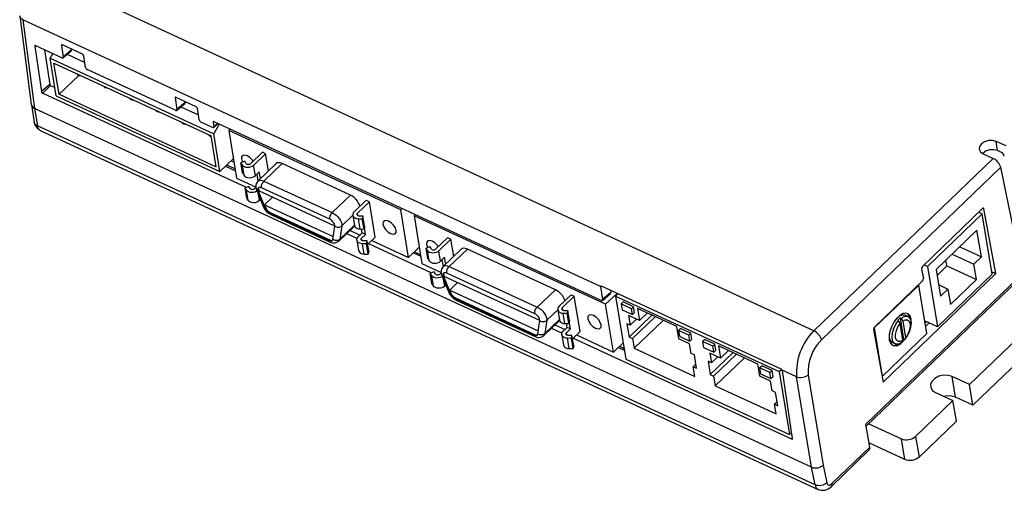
# Model space of a CAD drawing. Extents: x 0.3 to 21.7, y 0.5 to 16.5.
# Tile 4 of 6: x 11.6 to 17.4, y 8.9 to 11.7. Entities that reach past the tile are written whole.
import ezdxf

# ---------------------------------------------------------------- set-up
doc = ezdxf.new("R2010")
doc.units = 0
doc.layers.get('0').update_dxf_attribs({"linetype": 'CONTINUOUS'})

msp = doc.modelspace()

# ---------------------------------------------------------------- linework, layer by layer
at = {"color": 7, "linetype": 'CONTINUOUS'}
for p, q in [((16.2757, 9.8874), (11.682, 12.0093)), ((11.5564, 11.7596), (11.6255, 11.2321)), ((15.0087, 10.1511), (11.575, 11.7371)), ((11.575, 11.7371), (11.6441, 11.2093)), ((11.8087, 11.5875), (11.8044, 11.5838)), ((11.9293, 11.532), (11.8102, 11.587)), ((11.6499, 11.5827), (11.6455, 11.5789)), ((11.6455, 11.5789), (11.6853, 11.3094)), ((11.8071, 11.5102), (11.6514, 11.5821)), ((11.7043, 11.5577), (11.7346, 11.3525)), ((11.7368, 11.5078), (11.7526, 11.5354)), ((11.8044, 11.5838), (11.8146, 11.5144)), ((11.8134, 11.5101), (11.8623, 11.5518)), ((11.8639, 11.5575), (11.8146, 11.5144)), ((11.8384, 11.5314), (11.9428, 11.4831)), ((11.8631, 11.5625), (11.8639, 11.5575)), ((11.7368, 11.5078), (12.7098, 11.0584)), ((11.7738, 11.2845), (11.7368, 11.5078)), ((11.7596, 11.4785), (12.6937, 11.047)), ((11.7902, 11.2935), (11.7596, 11.4785)), ((11.9473, 11.4531), (11.937, 11.5225)), ((12.4827, 11.1982), (11.9573, 11.4408)), ((11.7346, 11.3525), (11.6853, 11.3094)), ((11.9072, 11.4061), (11.7902, 11.2935)), ((11.7392, 11.3468), (11.6933, 11.2995)), ((11.6933, 11.2995), (12.9031, 10.7407)), ((11.7392, 11.3468), (11.7655, 11.3347)), ((11.7902, 11.2935), (12.7243, 10.8621)), ((11.7738, 11.2845), (12.7467, 10.8351)), ((12.4843, 11.2755), (12.48, 11.2717)), ((12.48, 11.2717), (12.4902, 11.2023)), ((12.6049, 11.2199), (12.4858, 11.2749)), ((12.489, 11.1981), (12.5379, 11.2397)), ((12.5395, 11.2454), (12.4902, 11.2023)), ((12.5388, 11.2504), (12.5395, 11.2454)), ((16.5848, 9.3324), (18.5668, 11.2401)), ((11.6256, 11.2313), (11.6426, 11.1283)), ((11.6442, 11.2093), (11.6441, 11.2093)), ((16.2619, 9.0764), (11.6442, 11.2093)), ((11.6442, 11.2093), (11.6612, 11.1062)), ((12.514, 11.2193), (12.6185, 11.1711)), ((12.623, 11.141), (12.6126, 11.2104)), ((16.5869, 9.3198), (18.5638, 11.2226)), ((12.703, 11.0964), (12.6329, 11.1288)), ((12.7108, 11.1314), (12.7065, 11.1276)), ((12.7065, 11.1276), (12.7105, 11.1006)), ((12.7093, 11.0963), (12.7367, 11.1196)), ((12.7338, 11.1209), (12.7105, 11.1006)), ((15.0124, 10.0684), (12.7124, 11.1308)), ((12.7343, 11.1176), (12.7417, 11.1141)), ((16.2829, 8.9714), (11.6612, 11.1062)), ((11.6784, 11.0791), (16.3008, 8.9441)), ((12.7098, 11.0584), (12.7417, 11.1141)), ((12.7417, 11.1141), (12.7439, 11.1163)), ((12.8071, 11.0871), (12.7988, 11.079)), ((13.8208, 10.607), (12.7988, 11.079)), ((12.7988, 11.079), (12.8457, 10.7955)), ((12.7243, 10.8621), (12.6937, 11.047)), ((12.7467, 10.8351), (12.7098, 11.0584)), ((17.4176, 10.9865), (17.3585, 11.0138)), ((17.3663, 10.9586), (17.3585, 11.0138)), ((12.9985, 10.9488), (12.9272, 10.8802)), ((13.018, 10.9399), (12.9985, 10.9488)), ((17.3899, 10.9477), (17.3663, 10.9586)), ((12.8265, 10.9119), (12.7467, 10.8351)), ((12.8127, 10.8986), (12.83, 10.8906)), ((12.8939, 10.8952), (12.8708, 10.8868)), ((12.8796, 10.8722), (12.8708, 10.8868)), ((12.8809, 10.8259), (12.8708, 10.8868)), ((12.9027, 10.8805), (12.8939, 10.8952)), ((13.018, 10.9399), (12.9466, 10.8712)), ((13.0348, 10.8381), (13.018, 10.9399)), ((16.2757, 9.8874), (17.3405, 10.9124)), ((17.2815, 10.9396), (17.3405, 10.9124)), ((12.7793, 10.8664), (12.8385, 10.839)), ((12.7865, 10.8734), (12.8367, 10.8502)), ((12.8897, 10.8112), (12.8796, 10.8722)), ((12.8809, 10.8259), (12.8897, 10.8112)), ((12.9567, 10.8102), (12.9466, 10.8712)), ((12.9802, 10.8329), (12.9567, 10.8102)), ((13.08, 10.8815), (12.9721, 10.7778)), ((12.987, 10.7921), (12.9802, 10.8329)), ((13.008, 10.7777), (13.1159, 10.8815)), ((13.5221, 10.6939), (13.1159, 10.8815)), ((17.3861, 10.8598), (16.3205, 9.8341)), ((17.465, 10.4829), (17.3861, 10.8598)), ((12.8457, 10.7955), (12.9607, 10.7424)), ((12.9647, 10.818), (12.9716, 10.7767)), ((13.008, 10.7777), (13.4142, 10.5901)), ((12.9185, 10.7463), (12.8955, 10.738)), ((12.9043, 10.7233), (12.8955, 10.738)), ((12.9056, 10.677), (12.8955, 10.738)), ((12.9144, 10.6624), (12.9043, 10.7233)), ((12.9273, 10.7317), (12.9185, 10.7463)), ((12.961, 10.7401), (12.9518, 10.7313)), ((12.9642, 10.7268), (13.0058, 10.6231)), ((12.9766, 10.7231), (12.9735, 10.7201)), ((12.9735, 10.7201), (13.0151, 10.6164)), ((12.9766, 10.7231), (12.9783, 10.7189)), ((13.4286, 10.5099), (12.9783, 10.7189)), ((13.3993, 10.5507), (12.9931, 10.7383)), ((12.9144, 10.6624), (12.9056, 10.677)), ((12.9813, 10.6614), (12.975, 10.6998)), ((12.9879, 10.6677), (12.9813, 10.6614)), ((13.0577, 10.6822), (13.011, 10.6373)), ((13.4142, 10.5901), (13.5221, 10.6939)), ((13.6153, 10.6639), (13.5439, 10.5953)), ((13.6347, 10.655), (13.5634, 10.5863)), ((13.6153, 10.6639), (13.6347, 10.655)), ((13.6695, 10.4451), (13.6347, 10.655)), ((17.201, 9.5679), (18.3351, 10.6595)), ((13.011, 10.6373), (13.4198, 10.4485)), ((13.011, 10.6373), (13.0182, 10.6194)), ((13.0182, 10.6194), (13.0151, 10.6164)), ((13.0455, 10.5908), (13.0424, 10.5878)), ((13.0455, 10.5908), (13.3988, 10.4276)), ((13.8291, 10.615), (13.8208, 10.607)), ((13.8677, 10.3234), (13.8208, 10.607)), ((17.2787, 10.614), (16.9212, 10.2699)), ((17.2756, 10.582), (17.2552, 10.5914)), ((17.2801, 10.6151), (17.2863, 10.6126)), ((17.3571, 10.2274), (17.2863, 10.6126)), ((13.0424, 10.5878), (13.3957, 10.4246)), ((13.0484, 10.5784), (13.4016, 10.4152)), ((13.4706, 10.5117), (13.5358, 10.5745)), ((13.5357, 10.5747), (13.5458, 10.5137)), ((13.5657, 10.5726), (13.5634, 10.5863)), ((13.5689, 10.5538), (13.5925, 10.5535)), ((13.579, 10.4929), (13.5689, 10.5538)), ((13.5725, 10.5712), (13.5961, 10.5708)), ((13.5961, 10.5708), (13.5925, 10.5535)), ((13.6026, 10.4925), (13.5925, 10.5535)), ((13.6062, 10.5098), (13.5961, 10.5708)), ((13.9077, 10.5787), (13.8997, 10.5709)), ((15.0384, 10.0449), (13.8997, 10.5709)), ((13.8997, 10.5709), (13.9466, 10.2874)), ((17.2756, 10.582), (16.952, 10.2705)), ((17.2213, 9.4447), (18.3555, 10.5364)), ((17.335, 10.2233), (17.2756, 10.582)), ((13.4172, 10.4307), (13.4286, 10.5099)), ((13.4537, 10.4209), (13.5467, 10.5104)), ((13.4592, 10.4325), (13.5455, 10.5156)), ((13.4706, 10.5117), (13.4592, 10.4325)), ((13.5195, 10.4843), (13.5792, 10.4567)), ((13.579, 10.4929), (13.6026, 10.4925)), ((13.5921, 10.4691), (13.5882, 10.4927)), ((13.6062, 10.5098), (13.6026, 10.4925)), ((13.6116, 10.4601), (13.6046, 10.5021)), ((17.2451, 10.4858), (17.0016, 10.2514)), ((17.2713, 10.3273), (17.2451, 10.4858)), ((13.3988, 10.4276), (13.3957, 10.4246)), ((13.4997, 10.4651), (13.5617, 10.4365)), ((13.5604, 10.4258), (13.5705, 10.3649)), ((13.5686, 10.4464), (13.5921, 10.4691)), ((13.588, 10.4374), (13.6116, 10.4601)), ((13.5903, 10.4238), (13.588, 10.4374)), ((13.6116, 10.4601), (13.5921, 10.4691)), ((13.6208, 10.4219), (13.5971, 10.4223)), ((13.6171, 10.4046), (13.6208, 10.4219)), ((13.6309, 10.361), (13.6208, 10.4219)), ((13.6695, 10.4451), (13.6241, 10.4015)), ((13.6483, 10.4248), (13.8677, 10.3234)), ((14.0994, 10.4407), (14.028, 10.3721)), ((14.1188, 10.4317), (14.0475, 10.3631)), ((14.1188, 10.4317), (14.0994, 10.4407)), ((14.1357, 10.3299), (14.1188, 10.4317)), ((13.6171, 10.4046), (13.5935, 10.405)), ((13.6036, 10.344), (13.5935, 10.405)), ((13.6272, 10.3436), (13.6171, 10.4046)), ((13.6309, 10.361), (13.6272, 10.3436)), ((13.6284, 10.4056), (14.0035, 10.2324)), ((13.9306, 10.384), (13.8677, 10.3234)), ((13.9032, 10.3576), (13.9376, 10.3417)), ((13.9294, 10.3828), (13.9309, 10.382)), ((13.9948, 10.387), (13.9717, 10.3787)), ((13.9805, 10.3641), (13.9717, 10.3787)), ((13.9818, 10.3177), (13.9717, 10.3787)), ((13.9906, 10.3031), (13.9805, 10.3641)), ((14.0036, 10.3724), (13.9948, 10.387)), ((14.0576, 10.3021), (14.0475, 10.3631)), ((14.1808, 10.3734), (14.0732, 10.2698)), ((14.109, 10.2697), (14.2167, 10.3734)), ((14.7397, 10.1319), (14.2167, 10.3734)), ((17.1423, 10.3869), (17.2713, 10.3273)), ((13.6036, 10.344), (13.6272, 10.3436)), ((13.896, 10.3506), (13.9395, 10.3305)), ((13.9818, 10.3177), (13.9906, 10.3031)), ((14.0814, 10.325), (14.0576, 10.3021)), ((14.0659, 10.3101), (14.0727, 10.2688)), ((14.0881, 10.2842), (14.0814, 10.325)), ((17.0667, 10.273), (17.0609, 10.3085)), ((17.0976, 10.3439), (17.2266, 10.2843)), ((17.2266, 10.2843), (17.2713, 10.3273)), ((13.9466, 10.2874), (14.0617, 10.2342)), ((14.109, 10.2697), (14.632, 10.0282)), ((16.9162, 10.2564), (16.9268, 10.1982)), ((16.952, 10.2705), (16.9316, 10.2799)), ((16.952, 10.2705), (17.0114, 9.9118)), ((17.0016, 10.2514), (17.0278, 10.093)), ((17.0075, 10.216), (17.0667, 10.273)), ((17.0667, 10.273), (17.2419, 10.1921)), ((17.2419, 10.1921), (17.2266, 10.2843)), ((14.0194, 10.2382), (13.9963, 10.2298)), ((14.0051, 10.2152), (13.9963, 10.2298)), ((14.0064, 10.1689), (13.9963, 10.2298)), ((14.0152, 10.1542), (14.0051, 10.2152)), ((14.0282, 10.2235), (14.0194, 10.2382)), ((14.062, 10.2322), (14.0527, 10.2232)), ((14.0652, 10.2188), (14.1068, 10.1151)), ((14.0776, 10.2151), (14.0746, 10.2122)), ((14.0746, 10.2122), (14.1162, 10.1085)), ((14.0822, 10.1532), (14.0757, 10.1927)), ((14.0776, 10.2151), (14.0793, 10.211)), ((14.6464, 9.948), (14.0793, 10.211)), ((14.6171, 9.9888), (14.0941, 10.2303)), ((16.9221, 10.1854), (16.6355, 9.9095)), ((16.6875, 9.5828), (17.3571, 10.2274)), ((17.0114, 9.9118), (17.335, 10.2233)), ((17.0878, 10.0438), (17.2419, 10.1921)), ((17.3325, 10.2384), (17.3571, 10.2274)), ((14.0152, 10.1542), (14.0064, 10.1689)), ((14.0889, 10.1597), (14.0822, 10.1532)), ((14.1588, 10.1743), (14.1121, 10.1293)), ((14.1121, 10.1293), (14.6376, 9.8866)), ((14.1121, 10.1293), (14.1193, 10.1114)), ((14.632, 10.0282), (14.7397, 10.1319)), ((15.0129, 10.153), (15.0087, 10.1493)), ((15.0087, 10.1493), (15.02, 10.0726)), ((16.0809, 9.6599), (15.0145, 10.1525)), ((15.0675, 10.128), (15.0693, 10.1157)), ((16.8988, 10.1596), (16.6337, 9.9045)), ((16.8964, 10.1607), (16.8988, 10.1596)), ((16.9465, 9.8715), (16.8988, 10.1596)), ((17.0164, 10.1619), (17.0725, 10.136)), ((17.0278, 10.093), (17.0725, 10.136)), ((17.0725, 10.136), (17.0878, 10.0438)), ((14.1193, 10.1114), (14.1162, 10.1085)), ((14.1466, 10.0828), (14.1435, 10.0798)), ((14.1435, 10.0798), (14.6135, 9.8628)), ((14.1466, 10.0828), (14.6165, 9.8657)), ((14.1494, 10.0704), (14.6194, 9.8533)), ((14.8329, 10.1019), (14.7616, 10.0332)), ((14.8523, 10.0929), (14.781, 10.0242)), ((14.8329, 10.1019), (14.8523, 10.0929)), ((14.8871, 9.8831), (14.8523, 10.0929)), ((15.0188, 10.0683), (15.0677, 10.1099)), ((15.0693, 10.1157), (15.02, 10.0726)), ((15.1062, 10.1102), (15.0384, 10.0449)), ((15.1108, 10.108), (15.0962, 10.094)), ((15.0962, 10.094), (15.1582, 9.7195)), ((15.0962, 10.094), (16.0691, 9.6446)), ((14.6883, 9.9498), (14.7534, 10.0124)), ((14.7534, 10.0126), (14.7634, 9.9517)), ((14.7833, 10.0106), (14.781, 10.0242)), ((14.7901, 10.0091), (14.8137, 10.0088)), ((14.8137, 10.0088), (14.8101, 9.9914)), ((14.8238, 9.9478), (14.8137, 10.0088)), ((15.0854, 9.7614), (15.0384, 10.0449)), ((15.1306, 10.0472), (15.1429, 10.0591)), ((15.1921, 10.0188), (15.1306, 10.0472)), ((15.1306, 10.0472), (15.1364, 10.0119)), ((15.1364, 10.0119), (15.1979, 9.9835)), ((15.2044, 10.0307), (15.1429, 10.0591)), ((15.1921, 10.0188), (15.2044, 10.0307)), ((15.1979, 9.9835), (15.1921, 10.0188)), ((15.2103, 9.9954), (15.2044, 10.0307)), ((15.4605, 9.9124), (15.227, 10.0203)), ((15.227, 10.0203), (15.2389, 9.9482)), ((14.635, 9.8688), (14.6464, 9.948)), ((14.6715, 9.859), (14.7643, 9.9484)), ((14.677, 9.8706), (14.7631, 9.9535)), ((14.6883, 9.9498), (14.677, 9.8706)), ((14.7865, 9.9918), (14.8101, 9.9914)), ((14.7966, 9.9308), (14.7865, 9.9918)), ((14.8202, 9.9304), (14.8101, 9.9914)), ((14.8238, 9.9478), (14.8202, 9.9304)), ((15.2389, 9.9482), (15.1751, 9.9777)), ((15.1751, 9.9777), (15.1846, 9.9201)), ((15.3129, 9.9806), (15.1775, 9.8502)), ((15.222, 9.9561), (15.1846, 9.9201)), ((15.3332, 9.9712), (15.1977, 9.8409)), ((15.1979, 9.9835), (15.2103, 9.9954)), ((15.3801, 9.9496), (15.2073, 9.7833)), ((15.2856, 9.9932), (15.2389, 9.9482)), ((16.7745, 9.9502), (16.7784, 9.9484)), ((16.7899, 9.965), (16.7938, 9.9632)), ((16.8111, 9.8367), (16.7899, 9.965)), ((16.8344, 9.9733), (16.8189, 9.9805)), ((17.0114, 9.9118), (16.9339, 9.9476)), ((14.717, 9.9028), (14.7792, 9.8741)), ((14.7372, 9.9222), (14.7969, 9.8946)), ((14.7862, 9.8844), (14.81, 9.9073)), ((14.7966, 9.9308), (14.8202, 9.9304)), ((14.8057, 9.8754), (14.8295, 9.8983)), ((14.81, 9.9073), (14.8061, 9.9307)), ((14.8295, 9.8983), (14.81, 9.9073)), ((14.8295, 9.8983), (14.8224, 9.9409)), ((15.1846, 9.9201), (15.1644, 9.9294)), ((15.1644, 9.9294), (15.1775, 9.8502)), ((15.4724, 9.8404), (15.4605, 9.9124)), ((15.4707, 9.8901), (15.4831, 9.902)), ((15.5322, 9.8617), (15.4707, 9.8901)), ((15.4707, 9.8901), (15.4766, 9.8548)), ((15.5446, 9.8736), (15.4831, 9.902)), ((16.6305, 9.896), (16.6875, 9.5828)), ((16.6323, 9.9052), (16.6337, 9.9045)), ((16.6337, 9.9045), (16.6814, 9.6164)), ((16.805, 9.8312), (16.7886, 9.93)), ((16.804, 9.9449), (16.8204, 9.846)), ((16.9362, 9.9337), (16.9452, 9.9424)), ((16.9395, 9.9135), (16.9616, 9.9348)), ((14.6165, 9.8657), (14.6135, 9.8628)), ((14.778, 9.8638), (14.7881, 9.8028)), ((14.8079, 9.8617), (14.8057, 9.8754)), ((14.8348, 9.8425), (14.8111, 9.8429)), ((14.8212, 9.7819), (14.8111, 9.8429)), ((14.8384, 9.8599), (14.8148, 9.8602)), ((14.8348, 9.8425), (14.8384, 9.8599)), ((14.8449, 9.7816), (14.8348, 9.8425)), ((14.8485, 9.7989), (14.8384, 9.8599)), ((14.8871, 9.8831), (14.8418, 9.8395)), ((14.8458, 9.8433), (16.1425, 9.2444)), ((14.8659, 9.8627), (15.0854, 9.7614)), ((15.1775, 9.8502), (15.1977, 9.8409)), ((15.1977, 9.8409), (15.2073, 9.7833)), ((15.5362, 9.8109), (15.4724, 9.8404)), ((15.4766, 9.8548), (15.5381, 9.8264)), ((15.5322, 9.8617), (15.5446, 9.8736)), ((15.5381, 9.8264), (15.5322, 9.8617)), ((15.5381, 9.8264), (15.5504, 9.8383)), ((15.5504, 9.8383), (15.5446, 9.8736)), ((15.6132, 9.8243), (15.6255, 9.8362)), ((15.687, 9.8078), (15.6255, 9.8362)), ((16.6814, 9.6164), (16.9465, 9.8715)), ((16.8111, 9.8367), (16.815, 9.8349)), ((14.8212, 9.7819), (14.8449, 9.7816)), ((14.8485, 9.7989), (14.8449, 9.7816)), ((15.1422, 9.8161), (15.0854, 9.7614)), ((15.1133, 9.7883), (15.1495, 9.7716)), ((15.1206, 9.7953), (15.1477, 9.7828)), ((15.2073, 9.7833), (15.5684, 9.6164)), ((15.5458, 9.7533), (15.5362, 9.8109)), ((15.6747, 9.7959), (15.6132, 9.8243)), ((15.6132, 9.8243), (15.619, 9.789)), ((15.619, 9.789), (15.6805, 9.7606)), ((15.6747, 9.7959), (15.687, 9.8078)), ((15.6805, 9.7606), (15.6747, 9.7959)), ((15.6805, 9.7606), (15.6928, 9.7725)), ((15.6928, 9.7725), (15.687, 9.8078)), ((15.9431, 9.6895), (15.7096, 9.7974)), ((15.7096, 9.7974), (15.7215, 9.7253)), ((16.7434, 9.8171), (16.759, 9.8099)), ((15.1582, 9.7195), (16.1311, 9.2701)), ((15.566, 9.7439), (15.5458, 9.7533)), ((15.5791, 9.6647), (15.566, 9.7439)), ((15.7215, 9.7253), (15.6577, 9.7548)), ((15.6577, 9.7548), (15.6672, 9.6972)), ((15.7955, 9.7577), (15.6601, 9.6273)), ((15.7046, 9.7331), (15.6672, 9.6972)), ((15.8157, 9.7483), (15.6803, 9.618)), ((15.8626, 9.7267), (15.6899, 9.5603)), ((15.7682, 9.7703), (15.7215, 9.7253)), ((15.575, 9.6896), (15.5589, 9.6741)), ((15.5684, 9.6164), (15.5589, 9.6741)), ((15.5589, 9.6741), (15.5791, 9.6647)), ((15.6672, 9.6972), (15.647, 9.7065)), ((15.647, 9.7065), (15.6601, 9.6273)), ((15.955, 9.6175), (15.9431, 9.6895)), ((15.9533, 9.6672), (15.9657, 9.6791)), ((16.0148, 9.6388), (15.9533, 9.6672)), ((15.9533, 9.6672), (15.9592, 9.6319)), ((16.0272, 9.6507), (15.9657, 9.6791)), ((16.0691, 9.6446), (16.0834, 9.6583)), ((15.6601, 9.6273), (15.6803, 9.618)), ((15.6803, 9.618), (15.6899, 9.5603)), ((16.0188, 9.588), (15.955, 9.6175)), ((15.9592, 9.6319), (16.0207, 9.6035)), ((16.0148, 9.6388), (16.0272, 9.6507)), ((16.0207, 9.6035), (16.0148, 9.6388)), ((16.0207, 9.6035), (16.033, 9.6154)), ((16.033, 9.6154), (16.0272, 9.6507)), ((16.0691, 9.6446), (16.1311, 9.2701)), ((16.173, 9.6133), (16.0878, 9.6526)), ((16.1486, 9.2478), (16.0885, 9.6505)), ((16.2619, 9.0763), (16.173, 9.6133)), ((16.2427, 9.625), (16.3315, 9.0887)), ((16.6813, 9.6165), (16.6814, 9.6164)), ((17.201, 9.5679), (17.0974, 9.6157)), ((17.1178, 9.4925), (17.0974, 9.6157)), ((15.6899, 9.5603), (16.051, 9.3935)), ((16.0284, 9.5304), (16.0188, 9.588)), ((17.2213, 9.4447), (17.201, 9.5679)), ((16.0486, 9.521), (16.0284, 9.5304)), ((16.0617, 9.4418), (16.0486, 9.521)), ((16.9988, 9.5208), (17.1023, 9.4729)), ((17.2213, 9.4447), (17.1178, 9.4925)), ((16.0576, 9.4667), (16.0415, 9.4511)), ((16.051, 9.3935), (16.0415, 9.4511)), ((16.0415, 9.4511), (16.0617, 9.4418)), ((16.8804, 9.2594), (17.1023, 9.4729)), ((17.1227, 9.3498), (17.1023, 9.4729)), ((16.6074, 9.1961), (16.5848, 9.3324)), ((16.6027, 9.335), (16.7967, 9.2453)), ((16.9008, 9.1362), (17.1227, 9.3498)), ((16.1311, 9.2701), (16.1435, 9.282)), ((16.1482, 9.2503), (16.1425, 9.2444)), ((16.8171, 9.1222), (16.7967, 9.2453)), ((16.8804, 9.2594), (16.9008, 9.1362)), ((16.3823, 8.9795), (16.6074, 9.1961)), ((16.8171, 9.1222), (16.6033, 9.221)), ((16.3782, 8.9608), (16.6029, 9.1771)), ((16.2619, 9.0763), (16.2619, 9.0764)), ((16.2829, 8.9714), (16.2619, 9.0764)), ((16.3315, 9.0887), (16.3525, 8.9843))]:
    msp.add_line(p, q, dxfattribs=at)
at = {"color": 7, "linetype": 'CONTINUOUS', "flags": 128}
for points in [[(11.575, 11.7371), (11.568, 11.7413), (11.5625, 11.7464), (11.5586, 11.7523), (11.5565, 11.7588), (11.5564, 11.7596)], [(11.903, 11.4123), (11.9031, 11.4122), (11.9032, 11.4121), (11.9034, 11.412), (11.9035, 11.412)], [(12.0587, 11.3404), (12.0588, 11.3403), (12.0589, 11.3402), (12.0591, 11.3401), (12.0592, 11.3401)], [(12.2143, 11.2685), (12.2144, 11.2683), (12.2146, 11.2683), (12.2147, 11.2682), (12.2148, 11.2682)], [(12.37, 11.1965), (12.3701, 11.1964), (12.3703, 11.1963), (12.3704, 11.1963), (12.3705, 11.1963)], [(11.6612, 11.1062), (11.6542, 11.1104), (11.6486, 11.1156), (11.6447, 11.1216), (11.6426, 11.1282), (11.6426, 11.1283)], [(12.5257, 11.1246), (12.5258, 11.1245), (12.5259, 11.1244), (12.5261, 11.1244), (12.5262, 11.1244)], [(12.6813, 11.0527), (12.6815, 11.0526), (12.6816, 11.0525), (12.6818, 11.0525), (12.6818, 11.0525)], [(17.3585, 11.0138), (17.337, 11.0196), (17.3129, 11.0188), (17.2898, 11.0117), (17.2714, 10.9992), (17.2603, 10.9833), (17.2584, 10.9664), (17.2658, 10.9511), (17.2815, 10.9396)], [(17.3663, 10.9586), (17.3454, 10.9642), (17.322, 10.9635), (17.2997, 10.9566), (17.2818, 10.9445), (17.2786, 10.9411)], [(12.9435, 10.8959), (12.9372, 10.9043), (12.923, 10.9183), (12.9073, 10.9281), (12.8925, 10.9324), (12.8809, 10.9303), (12.8742, 10.9224), (12.8735, 10.9097), (12.8789, 10.8942), (12.8809, 10.8905)], [(13.1159, 10.8815), (13.105, 10.8855), (13.0951, 10.8868), (13.0867, 10.8856), (13.0802, 10.8817), (13.08, 10.8815)], [(12.9466, 10.8712), (12.9393, 10.8656), (12.9304, 10.8614), (12.9205, 10.8588), (12.9103, 10.858), (12.9005, 10.8591), (12.8917, 10.862), (12.8846, 10.8664), (12.8796, 10.8722)], [(12.9272, 10.8802), (12.9245, 10.8781), (12.9212, 10.8766), (12.9176, 10.8757), (12.9139, 10.8754), (12.9103, 10.8758), (12.9071, 10.8768), (12.9045, 10.8784), (12.9027, 10.8805)], [(12.8897, 10.8112), (12.8947, 10.8055), (12.9018, 10.801), (12.9106, 10.7982), (12.9204, 10.7971), (12.9306, 10.7979), (12.9405, 10.8004), (12.9494, 10.8047), (12.9567, 10.8102)], [(12.9721, 10.7778), (12.9723, 10.7779), (12.9788, 10.7817), (12.9872, 10.783), (12.9971, 10.7816), (13.008, 10.7777)], [(12.9931, 10.7383), (12.9927, 10.7429), (12.9931, 10.7479), (12.9942, 10.7533), (12.996, 10.7588), (12.9983, 10.7642), (13.0012, 10.7693), (13.0045, 10.7738), (13.008, 10.7777)], [(12.9673, 10.719), (12.9639, 10.7168), (12.955, 10.7125), (12.9451, 10.71), (12.9349, 10.7092), (12.9251, 10.7103), (12.9163, 10.7131), (12.9092, 10.7176), (12.9043, 10.7233)], [(12.9518, 10.7313), (12.9491, 10.7293), (12.9459, 10.7277), (12.9423, 10.7268), (12.9385, 10.7265), (12.935, 10.7269), (12.9318, 10.728), (12.9292, 10.7296), (12.9273, 10.7317)], [(12.9735, 10.7201), (12.9697, 10.7214), (12.9666, 10.7233), (12.9646, 10.7258), (12.9642, 10.7268)], [(12.9931, 10.7383), (12.9874, 10.7403), (12.9823, 10.7411), (12.9779, 10.7404), (12.9745, 10.7384), (12.9723, 10.7352), (12.9714, 10.7309), (12.9718, 10.7258), (12.9735, 10.7201)], [(12.9761, 10.7396), (12.9754, 10.7382), (12.9745, 10.7339), (12.9749, 10.7288), (12.9766, 10.7231)], [(12.9813, 10.6614), (12.974, 10.6558), (12.9651, 10.6516), (12.9552, 10.649), (12.945, 10.6482), (12.9352, 10.6493), (12.9264, 10.6522), (12.9193, 10.6566), (12.9144, 10.6624)], [(13.5779, 10.628), (13.5758, 10.6356), (13.5707, 10.647), (13.5636, 10.6585), (13.5546, 10.6694), (13.5443, 10.6793), (13.5333, 10.6876), (13.5221, 10.6939)], [(13.0058, 10.6231), (13.0062, 10.6221), (13.0083, 10.6196), (13.0113, 10.6177), (13.0151, 10.6164)], [(13.0151, 10.6164), (13.0171, 10.6122), (13.0197, 10.6079), (13.0228, 10.6037), (13.0262, 10.5998), (13.0301, 10.5961), (13.0341, 10.5928), (13.0383, 10.59), (13.0424, 10.5878)], [(13.0182, 10.6194), (13.0202, 10.6152), (13.0228, 10.6109), (13.0258, 10.6067), (13.0293, 10.6027), (13.0331, 10.599), (13.0372, 10.5958), (13.0413, 10.593), (13.0455, 10.5908)], [(13.5439, 10.5953), (13.5387, 10.5888), (13.5359, 10.5817), (13.5358, 10.5746), (13.5382, 10.568), (13.5432, 10.5622), (13.5503, 10.5578), (13.5591, 10.5549), (13.5689, 10.5538)], [(13.0484, 10.5784), (13.0475, 10.5788), (13.0452, 10.5809), (13.0435, 10.5839), (13.0424, 10.5878)], [(13.3993, 10.5507), (13.3989, 10.5552), (13.3993, 10.5603), (13.4004, 10.5657), (13.4022, 10.5712), (13.4045, 10.5766), (13.4074, 10.5816), (13.4106, 10.5862), (13.4142, 10.5901)], [(13.4286, 10.5099), (13.4286, 10.5148), (13.4272, 10.5204), (13.4246, 10.5263), (13.4209, 10.5323), (13.4162, 10.538), (13.4109, 10.5431), (13.4051, 10.5474), (13.3993, 10.5507)], [(13.4142, 10.5901), (13.4254, 10.5838), (13.4365, 10.5755), (13.4467, 10.5656), (13.4557, 10.5546), (13.4629, 10.5432), (13.4679, 10.5318), (13.4705, 10.5211), (13.4706, 10.5117)], [(13.5634, 10.5863), (13.5615, 10.5839), (13.5605, 10.5813), (13.5604, 10.5788), (13.5613, 10.5763), (13.5631, 10.5742), (13.5657, 10.5726), (13.5689, 10.5716), (13.5725, 10.5712)], [(13.7944, 10.4843), (13.789, 10.4998), (13.7784, 10.5158), (13.7642, 10.5297), (13.7485, 10.5396), (13.7337, 10.5438), (13.7221, 10.5418), (13.7154, 10.5338), (13.7147, 10.5211), (13.7201, 10.5056), (13.7307, 10.4897), (13.745, 10.4757), (13.7607, 10.4658), (13.7754, 10.4616), (13.7871, 10.4636), (13.7937, 10.4716), (13.7944, 10.4843)], [(13.4286, 10.5099), (13.4335, 10.5071), (13.439, 10.5052), (13.4447, 10.504), (13.4506, 10.5038), (13.4563, 10.5045), (13.4617, 10.5061), (13.4665, 10.5085), (13.4706, 10.5117)], [(13.5458, 10.5137), (13.5458, 10.5137), (13.5483, 10.507), (13.5533, 10.5013), (13.5604, 10.4968), (13.5692, 10.4939), (13.579, 10.4929)], [(13.3957, 10.4246), (13.3997, 10.4231), (13.4036, 10.4221), (13.4071, 10.4219), (13.4103, 10.4224), (13.4129, 10.4235), (13.415, 10.4253), (13.4164, 10.4278), (13.4172, 10.4307)], [(13.4016, 10.4152), (13.4008, 10.4156), (13.3984, 10.4177), (13.3967, 10.4208), (13.3957, 10.4246)], [(13.3988, 10.4276), (13.4028, 10.426), (13.4067, 10.4251), (13.4102, 10.4249), (13.4134, 10.4253), (13.4157, 10.4263)], [(13.4592, 10.4325), (13.4551, 10.4293), (13.4503, 10.4269), (13.445, 10.4253), (13.4393, 10.4246), (13.4334, 10.4248), (13.4276, 10.4259), (13.4222, 10.4279), (13.4172, 10.4307)], [(13.4592, 10.4325), (13.4577, 10.4268), (13.4549, 10.4222), (13.4537, 10.4209)], [(13.5935, 10.405), (13.5837, 10.406), (13.575, 10.4089), (13.5678, 10.4134), (13.5629, 10.4191), (13.5604, 10.4258), (13.5605, 10.4328), (13.5633, 10.4399), (13.5686, 10.4464)], [(13.5971, 10.4223), (13.5936, 10.4227), (13.5904, 10.4237), (13.5878, 10.4254), (13.586, 10.4275), (13.585, 10.4299), (13.5851, 10.4325), (13.5861, 10.435), (13.588, 10.4374)], [(14.0443, 10.3878), (14.0381, 10.3962), (14.0239, 10.4101), (14.0081, 10.42), (13.9934, 10.4242), (13.9818, 10.4222), (13.9751, 10.4142), (13.9744, 10.4015), (13.9798, 10.386), (13.9818, 10.3823)], [(13.5705, 10.3649), (13.5705, 10.3648), (13.573, 10.3581), (13.5779, 10.3524), (13.585, 10.3479), (13.5938, 10.3451), (13.6036, 10.344)], [(14.0475, 10.3631), (14.0402, 10.3575), (14.0312, 10.3533), (14.0214, 10.3507), (14.0111, 10.3499), (14.0013, 10.351), (13.9926, 10.3539), (13.9855, 10.3583), (13.9805, 10.3641)], [(14.028, 10.3721), (14.0254, 10.37), (14.0221, 10.3685), (14.0185, 10.3675), (14.0148, 10.3672), (14.0112, 10.3676), (14.008, 10.3687), (14.0054, 10.3703), (14.0036, 10.3724)], [(14.2167, 10.3734), (14.2059, 10.3773), (14.196, 10.3787), (14.1876, 10.3774), (14.181, 10.3736), (14.1808, 10.3734)], [(13.9906, 10.3031), (13.9956, 10.2974), (14.0027, 10.2929), (14.0114, 10.29), (14.0212, 10.2889), (14.0314, 10.2897), (14.0413, 10.2923), (14.0503, 10.2965), (14.0576, 10.3021)], [(14.0732, 10.2698), (14.0733, 10.27), (14.0799, 10.2738), (14.0883, 10.275), (14.0982, 10.2737), (14.109, 10.2697)], [(14.0941, 10.2303), (14.0938, 10.2349), (14.0942, 10.24), (14.0952, 10.2453), (14.097, 10.2508), (14.0994, 10.2562), (14.1022, 10.2613), (14.1055, 10.2659), (14.109, 10.2697)], [(14.0683, 10.211), (14.0648, 10.2086), (14.0559, 10.2044), (14.046, 10.2018), (14.0358, 10.201), (14.026, 10.2021), (14.0172, 10.205), (14.0101, 10.2095), (14.0051, 10.2152)], [(14.0527, 10.2232), (14.05, 10.2212), (14.0467, 10.2196), (14.0431, 10.2187), (14.0394, 10.2184), (14.0358, 10.2188), (14.0326, 10.2198), (14.03, 10.2215), (14.0282, 10.2235)], [(14.0746, 10.2122), (14.0707, 10.2134), (14.0677, 10.2154), (14.0657, 10.2178), (14.0652, 10.2188)], [(14.0941, 10.2303), (14.0885, 10.2324), (14.0833, 10.2331), (14.0789, 10.2324), (14.0756, 10.2304), (14.0733, 10.2272), (14.0724, 10.223), (14.0728, 10.2178), (14.0746, 10.2122)], [(14.0772, 10.2316), (14.0764, 10.2302), (14.0755, 10.2259), (14.0759, 10.2208), (14.0776, 10.2151)], [(14.0822, 10.1532), (14.0749, 10.1477), (14.066, 10.1434), (14.0561, 10.1409), (14.0459, 10.1401), (14.0361, 10.1412), (14.0273, 10.144), (14.0202, 10.1485), (14.0152, 10.1542)], [(14.7955, 10.0659), (14.7934, 10.0736), (14.7884, 10.0849), (14.7812, 10.0964), (14.7722, 10.1074), (14.762, 10.1173), (14.7509, 10.1256), (14.7397, 10.1319)], [(15.0145, 10.1525), (15.0123, 10.1532), (15.0105, 10.153), (15.0092, 10.1521), (15.0087, 10.1511)], [(14.1068, 10.1151), (14.1073, 10.1142), (14.1093, 10.1117), (14.1123, 10.1098), (14.1162, 10.1085)], [(14.1162, 10.1085), (14.1182, 10.1042), (14.1207, 10.1), (14.1238, 10.0958), (14.1273, 10.0918), (14.1311, 10.0881), (14.1351, 10.0848), (14.1393, 10.0821), (14.1435, 10.0798)], [(14.1193, 10.1114), (14.1212, 10.1072), (14.1238, 10.1029), (14.1269, 10.0987), (14.1304, 10.0948), (14.1342, 10.0911), (14.1382, 10.0878), (14.1424, 10.085), (14.1466, 10.0828)], [(14.1494, 10.0704), (14.1486, 10.0708), (14.1463, 10.0729), (14.1445, 10.076), (14.1435, 10.0798)], [(14.6171, 9.9888), (14.6167, 9.9933), (14.6171, 9.9984), (14.6182, 10.0038), (14.6199, 10.0093), (14.6223, 10.0147), (14.6252, 10.0197), (14.6284, 10.0243), (14.632, 10.0282)], [(14.632, 10.0282), (14.6432, 10.0219), (14.6543, 10.0136), (14.6645, 10.0037), (14.6735, 9.9927), (14.6807, 9.9813), (14.6857, 9.9699), (14.6883, 9.9592), (14.6883, 9.9498)], [(14.7616, 10.0332), (14.7563, 10.0267), (14.7535, 10.0197), (14.7534, 10.0126), (14.7559, 10.0059), (14.7608, 10.0002), (14.7679, 9.9957), (14.7767, 9.9928), (14.7865, 9.9918)], [(14.781, 10.0242), (14.7791, 10.0219), (14.7781, 10.0193), (14.778, 10.0167), (14.7789, 10.0143), (14.7808, 10.0122), (14.7833, 10.0105), (14.7865, 10.0095), (14.7901, 10.0091)], [(14.6464, 9.948), (14.6463, 9.9529), (14.645, 9.9585), (14.6424, 9.9644), (14.6386, 9.9704), (14.634, 9.9761), (14.6286, 9.9812), (14.6229, 9.9855), (14.6171, 9.9888)], [(14.6464, 9.948), (14.6513, 9.9452), (14.6568, 9.9433), (14.6625, 9.9421), (14.6684, 9.9419), (14.6741, 9.9426), (14.6795, 9.9442), (14.6843, 9.9467), (14.6883, 9.9498)], [(14.7634, 9.9517), (14.7635, 9.9516), (14.766, 9.945), (14.7709, 9.9392), (14.778, 9.9348), (14.7868, 9.9319), (14.7966, 9.9308)], [(15.012, 9.9222), (15.0067, 9.9378), (14.996, 9.9537), (14.9818, 9.9677), (14.9661, 9.9775), (14.9513, 9.9817), (14.9397, 9.9797), (14.933, 9.9718), (14.9324, 9.959), (14.9377, 9.9435), (14.9483, 9.9276), (14.9626, 9.9136), (14.9783, 9.9038), (14.9931, 9.8995), (15.0047, 9.9016), (15.0113, 9.9095), (15.012, 9.9222)], [(16.8536, 9.9575), (16.8475, 9.9763), (16.8366, 9.9885), (16.8218, 9.9932), (16.8044, 9.9899), (16.7857, 9.9789), (16.7673, 9.9612), (16.7506, 9.9381), (16.7371, 9.9116), (16.7277, 9.8837), (16.7233, 9.8568), (16.7242, 9.8329), (16.7303, 9.8141), (16.7412, 9.8019), (16.756, 9.7973), (16.7734, 9.8006), (16.7921, 9.8115), (16.8105, 9.8292), (16.8161, 9.8361)], [(16.7996, 9.82), (16.7818, 9.8099), (16.7655, 9.808), (16.7523, 9.8144), (16.7436, 9.8286), (16.7402, 9.8492), (16.7425, 9.874), (16.7502, 9.9005), (16.7626, 9.9262), (16.7784, 9.9484)], [(16.7617, 9.9543), (16.7663, 9.9595), (16.783, 9.9739), (16.7996, 9.9817), (16.8145, 9.9821), (16.8189, 9.9805)], [(16.7899, 9.965), (16.7879, 9.9635), (16.786, 9.9618), (16.784, 9.9601), (16.7821, 9.9582), (16.7802, 9.9563), (16.7782, 9.9544), (16.7764, 9.9523), (16.7745, 9.9502)], [(16.7886, 9.93), (16.7802, 9.9451), (16.7784, 9.9484)], [(16.7938, 9.9632), (16.8116, 9.9734), (16.8279, 9.9753), (16.8411, 9.9688), (16.8498, 9.9546), (16.8532, 9.9341), (16.8509, 9.9093), (16.8432, 9.8827), (16.8308, 9.8571), (16.815, 9.8349)], [(16.7938, 9.9632), (16.7998, 9.9525), (16.804, 9.9449)], [(16.804, 9.9449), (16.819, 9.9523), (16.8322, 9.952), (16.8421, 9.9441), (16.8475, 9.9294), (16.8477, 9.9098), (16.8428, 9.8876), (16.8333, 9.8655), (16.8204, 9.846)], [(16.8454, 9.9636), (16.8397, 9.9799), (16.8289, 9.992)], [(16.8516, 9.9128), (16.8545, 9.9337), (16.8536, 9.9575)], [(16.805, 9.8312), (16.79, 9.8238), (16.7768, 9.8241), (16.7669, 9.832), (16.7615, 9.8466), (16.7612, 9.8662), (16.7661, 9.8884), (16.7756, 9.9106), (16.7886, 9.93)], [(14.6135, 9.8628), (14.6175, 9.8612), (14.6214, 9.8602), (14.6249, 9.86), (14.6281, 9.8605), (14.6307, 9.8616), (14.6328, 9.8634), (14.6342, 9.8659), (14.635, 9.8688)], [(14.6194, 9.8533), (14.6186, 9.8537), (14.6162, 9.8558), (14.6145, 9.8589), (14.6135, 9.8628)], [(14.6165, 9.8657), (14.6206, 9.8641), (14.6245, 9.8632), (14.628, 9.863), (14.6311, 9.8634), (14.6335, 9.8644)], [(14.677, 9.8706), (14.6729, 9.8674), (14.6681, 9.865), (14.6628, 9.8634), (14.657, 9.8627), (14.6512, 9.8629), (14.6454, 9.864), (14.64, 9.866), (14.635, 9.8688)], [(14.677, 9.8706), (14.6755, 9.8649), (14.6727, 9.8603), (14.6715, 9.859)], [(14.8111, 9.8429), (14.8013, 9.844), (14.7926, 9.8468), (14.7855, 9.8513), (14.7805, 9.8571), (14.778, 9.8637), (14.7782, 9.8708), (14.781, 9.8778), (14.7862, 9.8844)], [(14.8148, 9.8602), (14.8112, 9.8606), (14.808, 9.8617), (14.8054, 9.8633), (14.8036, 9.8654), (14.8027, 9.8678), (14.8027, 9.8704), (14.8037, 9.873), (14.8057, 9.8754)], [(16.3205, 9.8341), (16.3185, 9.8414), (16.3151, 9.8491), (16.3104, 9.8569), (16.3047, 9.8645), (16.2981, 9.8716), (16.2909, 9.8779), (16.2833, 9.8833), (16.2757, 9.8874)], [(16.7257, 9.8454), (16.725, 9.8669), (16.7263, 9.8776)], [(16.7434, 9.8171), (16.7413, 9.8182), (16.7313, 9.8287), (16.7257, 9.8454)], [(16.7996, 9.82), (16.8027, 9.8265), (16.805, 9.8312)], [(16.8046, 9.8297), (16.8055, 9.8305), (16.8074, 9.8325), (16.8093, 9.8345), (16.8111, 9.8367)], [(16.8204, 9.846), (16.816, 9.8368), (16.815, 9.8349)], [(14.7881, 9.8028), (14.7881, 9.8027), (14.7906, 9.7961), (14.7956, 9.7903), (14.8027, 9.7859), (14.8114, 9.783), (14.8212, 9.7819)], [(16.7411, 9.802), (16.7482, 9.8009), (16.7656, 9.8042), (16.7735, 9.8079)], [(16.2427, 9.625), (16.236, 9.6196), (16.228, 9.6152), (16.219, 9.6118), (16.2095, 9.6095), (16.1998, 9.6085), (16.1902, 9.6088), (16.1812, 9.6104), (16.173, 9.6133)], [(17.0974, 9.6157), (17.0732, 9.6227), (17.0459, 9.6231), (17.0188, 9.6169), (16.9954, 9.6048), (16.9782, 9.5883), (16.9695, 9.5694), (16.9703, 9.5504), (16.9805, 9.5335), (16.9988, 9.5208)], [(17.1178, 9.4925), (17.0935, 9.4995), (17.0662, 9.4999), (17.0502, 9.497)], [(16.7967, 9.2453), (16.8066, 9.2418), (16.8174, 9.2398), (16.8289, 9.2393), (16.8406, 9.2405), (16.852, 9.2432), (16.8627, 9.2474), (16.8723, 9.2528), (16.8804, 9.2594)], [(16.9008, 9.1362), (16.8927, 9.1297), (16.8831, 9.1242), (16.8724, 9.1201), (16.861, 9.1173), (16.8493, 9.1162), (16.8378, 9.1166), (16.8269, 9.1187), (16.8171, 9.1222)], [(16.3525, 8.9843), (16.3457, 8.9787), (16.3378, 8.9741), (16.3289, 8.9704), (16.3194, 8.968), (16.3097, 8.9668), (16.3001, 8.967), (16.2911, 8.9686), (16.2829, 8.9714)], [(16.3823, 8.9795), (16.3829, 8.9727), (16.3819, 8.9668), (16.3794, 8.9621), (16.3782, 8.9608)]]:
    msp.add_lwpolyline(points, dxfattribs=at)
at = {"color": 7, "linetype": 'CONTINUOUS'}
for centre, radius, start, end in [((11.8077, 11.5846), 0.00345, 44.74179, 193.12583), ((11.6489, 11.5797), 0.0035, 44.74179, 193.12583), ((11.8582, 11.556), 0.0059, 314.31912, 14.86186), ((11.923, 11.519), 0.0144, 14.06833, 64.21592), ((11.8102, 11.5134), 0.00447, 224.74179, 13.12583), ((11.9148, 11.4233), 0.0189, 207.54704, 282.86797), ((11.9654, 11.4576), 0.0186, 194.06833, 244.21592), ((11.743, 11.3546), 0.00866, 194.19455, 244.03347), ((11.7, 11.3132), 0.0152, 194.19455, 244.03347), ((12.0705, 11.3514), 0.0189, 207.54704, 282.86797), ((12.2261, 11.2795), 0.0189, 207.54704, 282.86797), ((12.4833, 11.2725), 0.00345, 44.74179, 193.12583), ((12.5338, 11.2439), 0.0059, 314.31912, 14.86186), ((11.6542, 11.2366), 0.0291, 188.99894, 249.82493), ((12.3818, 11.2076), 0.0189, 207.54704, 282.86797), ((12.4859, 11.2013), 0.00447, 224.74179, 13.12583), ((12.5986, 11.2069), 0.0144, 14.06833, 64.21592), ((11.7024, 11.1352), 0.0602, 186.56166, 246.83468), ((12.5375, 11.1356), 0.0189, 207.54704, 282.86797), ((12.641, 11.1455), 0.0186, 194.06833, 244.21592), ((12.7099, 11.1284), 0.00347, 44.74179, 193.12583), ((11.6941, 11.1081), 0.0329, 183.35422, 241.6321), ((12.7061, 11.0996), 0.00447, 224.74179, 13.12583), ((12.6928, 11.0634), 0.0184, 206.99194, 273.68315), ((17.3755, 10.918), 0.033, 14.10024, 64.09077), ((17.3028, 10.8336), 0.0873, 17.41771, 64.38605), ((13.0047, 10.7461), 0.0449, 135.84032, 205.50205), ((13.0867, 10.6575), 0.0879, 203.04329, 244.16193), ((17.2823, 10.6123), 0.00403, 5.39482, 154.53465), ((13.4233, 10.4537), 0.0442, 240.54748, 312.79549), ((14.1058, 10.2381), 0.0449, 135.84032, 205.50205), ((16.9332, 10.2578), 0.017, 134.9428, 184.78149), ((16.9107, 10.1969), 0.0162, 314.9428, 4.78149), ((15.0136, 10.15), 0.00496, 168.23476, 189.09889), ((14.1877, 10.1495), 0.0879, 203.04329, 244.16193), ((15.0156, 10.0716), 0.00449, 224.74179, 13.12583), ((15.0636, 10.1142), 0.00592, 314.31912, 14.86186), ((16.6476, 9.8974), 0.0172, 134.9428, 184.78149), ((14.6411, 9.8918), 0.0442, 240.54748, 312.79549), ((16.5255, 9.6376), 0.3533, 134.98858, 183.94408), ((16.51, 9.6446), 0.268, 135.01344, 184.20615), ((16.0741, 9.6465), 0.0151, 23.9291, 63.13635), ((16.0797, 9.6491), 0.0089, 9.3783, 23.50877), ((16.1451, 9.2469), 0.00361, 223.7548, 14.30217), ((16.5875, 9.1908), 0.0206, 318.46279, 15.07269), ((16.2866, 9.14), 0.0682, 248.83586, 311.24882), ((16.3169, 8.9741), 0.0341, 184.52754, 241.77759), ((16.328, 9.0083), 0.0691, 247.08542, 316.61041), ((16.3681, 8.9863), 0.0158, 187.13963, 334.50831)]:
    msp.add_arc(centre, radius, start, end, dxfattribs=at)

doc.saveas('drawing.dxf')
